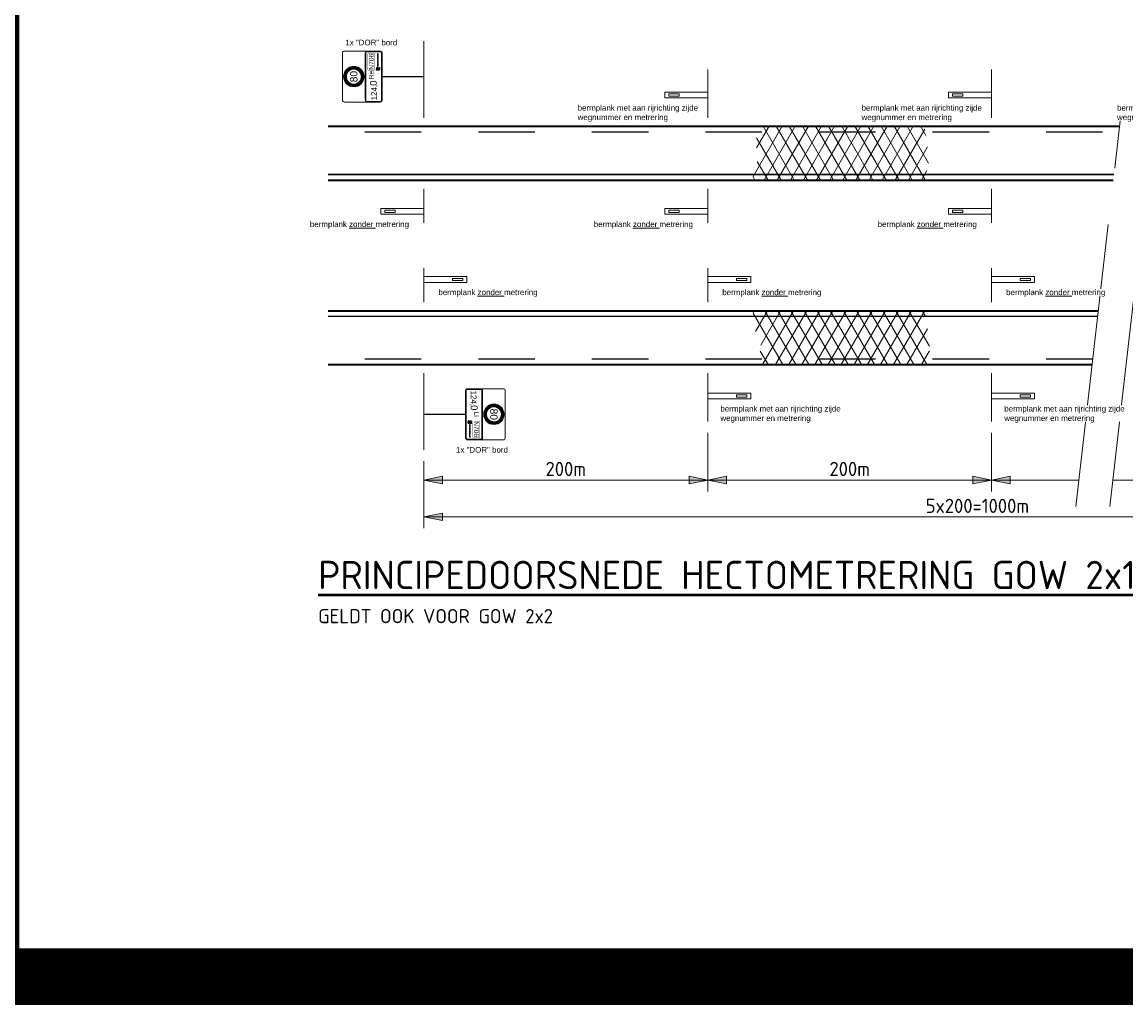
# Model space of a CAD drawing. Header units: metres. Extents: x -699 to 2316, y -1199 to 781.
# Tile 120 of 256: x -102 to -82, y -120 to -103. Entities that reach past the tile are written whole.
import ezdxf
from ezdxf.enums import TextEntityAlignment as Align

# ---------------------------------------------------------------- set-up
doc = ezdxf.new("R2010")
doc.units = ezdxf.units.M
doc.header["$PDMODE"] = 1
doc.linetypes.add('XX-CENTER', pattern=[8, 5, -1, 1, -1])
for name, color, linetype, lineweight in [('B-WE-VW-VERKEERSTEKEN_BORD-G', 7, 'Continuous', 18), ('N-WE-VH-KANTVERHARDING-G', 210, 'Continuous', 35), ('N-WE-VH-VERHARDING_ASFALT-A', 252, 'Continuous', 18), ('N-WE-VW-MARKERING_LANGS_STREEP_DOORGETROKKEN_020-G', 7, 'Continuous', 18), ('X-XX-AL-AANPIJLING-M-100', 7, 'Continuous', 18), ('X-XX-AL-T25', 7, 'Continuous', 25), ('X-XX-AL-T50', 130, 'Continuous', 50), ('X-XX-AL-VERWIJZING_DOORSNEDE-G', 7, 'XX-CENTER', 18)]:
    doc.layers.add(name, color=color, linetype=linetype, lineweight=lineweight)
doc.layers.add('X-XX-AL-TEKENBLAD_VIEWPORT-G', color=7, linetype='Continuous', lineweight=18, plot=False)
doc.styles.add('ariel', font='arial.ttf')
doc.styles.add('borden', font='arial.ttf')
doc.styles.add('NLCS-ISO', font='NLCS-ISO.ttf')
doc.styles.add('NLCS-ISO Standaard', font='NLCS-ISO.ttf')
doc.dimstyles.new('NLCS-M100-T25-Pijl-A', dxfattribs={"dimtxt": 0.25, "dimasz": 0.1875, "dimexe": 0.2, "dimexo": 0.2, "dimgap": 0.07, "dimtad": 1, "dimlfac": -1, "dimzin": 0, "dimdsep": 46, "dimtxsty": 'NLCS-ISO Standaard', "dimblk": 'Pijl', "dimblk1": 'Pijl', "dimblk2": 'Pijl', "dimcen": 2.5, "dimdle": 2, "dimclrd": 256, "dimclre": 256, "dimclrt": 256, "dimadec": 0, "dimazin": 0, "dimtfac": 1, "dimtofl": 0, "dimtmove": 0, "dimatfit": 3, "dimldrblk": 'Pijl', "dimfxl": 1, "dimtolj": 1, "dimtzin": 0, "dimlwd": 18, "dimlwe": 18, "dimarcsym": 0})

# ---------------------------------------------------------------- blocks, each defined once
blk = doc.blocks.new('Pijl')
h = blk.add_hatch(color=256)
h.paths.add_polyline_path([(0, 0), (-1.75, 0.35), (-1.75, 0)])
h.paths.add_polyline_path([(-1.75, 0), (-1.75, -0.35), (0, 0)])
for p, q in [((-1.9, 0), (0, 0)), ((0, 0), (-1.75, 0.35)), ((-1.75, 0.35), (-1.75, -0.35)), ((0, 0), (-1.75, -0.35))]:
    blk.add_line(p, q)
blk = doc.blocks.new('*D639')
at = {"layer": 'Defpoints', "color": 0, "transparency": 16777216}
for p in [(-89.817, -110.174), (-94.817, -110.674), (-89.817, -111.207)]:
    blk.add_point(p, dxfattribs=at)
at = {"layer": 'X-XX-AL-AANPIJLING-M-100', "lineweight": 18, "transparency": 16777216}
for p, q in [((-89.817, -110.374), (-89.817, -111.407)), ((-94.817, -110.874), (-94.817, -111.407)), ((-94.63, -111.207), (-90.005, -111.207))]:
    blk.add_line(p, q, dxfattribs=at)
at = {"layer": 'X-XX-AL-AANPIJLING-M-100', "lineweight": 18, "transparency": 16777216, "xscale": 0.1875, "yscale": 0.1875, "zscale": 0.1875, "rotation": 180}
blk.add_blockref('Pijl', (-94.817, -111.207), dxfattribs=at)
at = {"layer": 'X-XX-AL-AANPIJLING-M-100', "lineweight": 18, "transparency": 16777216, "xscale": 0.1875, "yscale": 0.1875, "zscale": 0.1875}
blk.add_blockref('Pijl', (-89.817, -111.207), dxfattribs=at)
at = {"layer": 'X-XX-AL-AANPIJLING-M-100', "transparency": 16777216, "insert": (-92.317, -111.012), "char_height": 0.25, "attachment_point": 5, "style": 'NLCS-ISO Standaard'}
blk.add_mtext('\\A1;200m', dxfattribs=at)
blk = doc.blocks.new('*D640')
at = {"layer": 'Defpoints', "color": 0, "transparency": 16777216}
for p in [(-89.817, -110.174), (-84.817, -110.174), (-84.817, -111.207)]:
    blk.add_point(p, dxfattribs=at)
at = {"layer": 'X-XX-AL-AANPIJLING-M-100', "lineweight": 18, "transparency": 16777216}
for p, q in [((-89.817, -110.374), (-89.817, -111.407)), ((-84.817, -110.374), (-84.817, -111.407)), ((-89.63, -111.207), (-85.005, -111.207))]:
    blk.add_line(p, q, dxfattribs=at)
at = {"layer": 'X-XX-AL-AANPIJLING-M-100', "lineweight": 18, "transparency": 16777216, "xscale": 0.1875, "yscale": 0.1875, "zscale": 0.1875, "rotation": 180}
blk.add_blockref('Pijl', (-89.817, -111.207), dxfattribs=at)
at = {"layer": 'X-XX-AL-AANPIJLING-M-100', "lineweight": 18, "transparency": 16777216, "xscale": 0.1875, "yscale": 0.1875, "zscale": 0.1875}
blk.add_blockref('Pijl', (-84.817, -111.207), dxfattribs=at)
at = {"layer": 'X-XX-AL-AANPIJLING-M-100', "transparency": 16777216, "insert": (-87.317, -111.012), "char_height": 0.25, "attachment_point": 5, "style": 'NLCS-ISO Standaard'}
blk.add_mtext('\\A1;200m', dxfattribs=at)
blk = doc.blocks.new('*D644')
at = {"layer": 'Defpoints', "color": 0, "transparency": 16777216}
for p in [(-94.817, -110.674), (-75.317, -110.674), (-75.317, -111.857)]:
    blk.add_point(p, dxfattribs=at)
at = {"layer": 'X-XX-AL-AANPIJLING-M-100', "lineweight": 18, "transparency": 16777216}
for p, q in [((-94.817, -110.874), (-94.817, -112.057)), ((-75.317, -110.874), (-75.317, -112.057)), ((-94.63, -111.857), (-75.505, -111.857))]:
    blk.add_line(p, q, dxfattribs=at)
at = {"layer": 'X-XX-AL-AANPIJLING-M-100', "lineweight": 18, "transparency": 16777216, "xscale": 0.1875, "yscale": 0.1875, "zscale": 0.1875, "rotation": 180}
blk.add_blockref('Pijl', (-94.817, -111.857), dxfattribs=at)
at = {"layer": 'X-XX-AL-AANPIJLING-M-100', "lineweight": 18, "transparency": 16777216, "xscale": 0.1875, "yscale": 0.1875, "zscale": 0.1875}
blk.add_blockref('Pijl', (-75.317, -111.857), dxfattribs=at)
at = {"layer": 'X-XX-AL-AANPIJLING-M-100', "transparency": 16777216, "insert": (-85.067, -111.662), "char_height": 0.25, "attachment_point": 5, "style": 'NLCS-ISO Standaard'}
blk.add_mtext('\\A1;5x200=1000m', dxfattribs=at)
blk = doc.blocks.new('Logo_PFL_Contour_HBBORD')
at = {"layer": 'B-WE-VW-VERKEERSTEKEN_BORD-G', "color": 8, "lineweight": 5}
for points in [[(-0.0634, -0.0163), (-0.0482, -0.0163), (-0.0482, -0.0138), (-0.0634, -0.0138), (-0.0634, -0.0163)], [(-0.0142, -0.0302), (-0.0142, -0.0247), (-0.0133, -0.0247), (-0.0133, -0.0302), (-0.0142, -0.0302)], [(0.0037, -0.0302), (0.0037, -0.0247), (0.0046, -0.0247), (0.0046, -0.0302), (0.0037, -0.0302)], [(0.0076, -0.0302), (0.0076, -0.0247), (0.0107, -0.0247), (0.0107, -0.0254), (0.0086, -0.0254), (0.0086, -0.027), (0.0106, -0.027), (0.0106, -0.0277), (0.0086, -0.0277), (0.0086, -0.0294), (0.0107, -0.0294), (0.0107, -0.0302), (0.0076, -0.0302)], [(0.0175, -0.0238), (0.0175, -0.0261), (0.0201, -0.0261), (0.0201, -0.0269), (0.0175, -0.0269), (0.0175, -0.0302), (0.0166, -0.0302), (0.0166, -0.023), (0.0202, -0.023), (0.0202, -0.0238), (0.0175, -0.0238)], [(0.0226, -0.0302), (0.0226, -0.0247), (0.0235, -0.0247), (0.0235, -0.0293), (0.0255, -0.0293), (0.0255, -0.0302), (0.0226, -0.0302)], [(0.0277, -0.0302), (0.0277, -0.0247), (0.0308, -0.0247), (0.0308, -0.0254), (0.0287, -0.0254), (0.0287, -0.027), (0.0307, -0.027), (0.0307, -0.0277), (0.0287, -0.0277), (0.0287, -0.0294), (0.0308, -0.0294), (0.0308, -0.0302), (0.0277, -0.0302)], [(0.0473, -0.0302), (0.0473, -0.0247), (0.0482, -0.0247), (0.0482, -0.0293), (0.0502, -0.0293), (0.0502, -0.0302), (0.0473, -0.0302)], [(0.0559, -0.0302), (0.0555, -0.029), (0.053, -0.029), (0.0526, -0.0302), (0.0516, -0.0302), (0.0537, -0.0247), (0.0548, -0.0247), (0.057, -0.0302), (0.0559, -0.0302)]]:
    blk.add_lwpolyline(points, dxfattribs=at)
for points, knots in [([(-0.0621, -0.039), (-0.0634, -0.0387), (-0.0642, -0.0384), (-0.0652, -0.0381), (-0.0652, -0.0381), (-0.0626, -0.0335), (-0.0626, -0.0335), (-0.0626, -0.0335), (-0.0597, -0.0278), (-0.0534, -0.0278), (-0.0529, -0.0278), (-0.0512, -0.028), (-0.0512, -0.028), (-0.0512, -0.028), (-0.0509, -0.0252), (-0.0568, -0.0249), (-0.0618, -0.0247), (-0.064, -0.0216), (-0.0652, -0.0204), (-0.0667, -0.019), (-0.0708, -0.0172), (-0.0712, -0.017), (-0.0718, -0.0168), (-0.0722, -0.0162), (-0.0722, -0.0156), (-0.0722, -0.0156), (-0.0722, -0.0121), (-0.0722, -0.0121), (-0.0722, -0.0127), (-0.0719, -0.0131), (-0.0712, -0.0134), (-0.0709, -0.0136), (-0.0655, -0.0165), (-0.064, -0.0179), (-0.0626, -0.0191), (-0.0601, -0.0225), (-0.0564, -0.0225), (-0.0564, -0.0225), (-0.0561, -0.0225), (-0.0561, -0.0225), (-0.0544, -0.0225), (-0.0508, -0.0211), (-0.0491, -0.0202), (-0.0488, -0.0201), (-0.0483, -0.0199), (-0.0482, -0.0194), (-0.0482, -0.0194), (-0.0482, -0.0216), (-0.0482, -0.0216), (-0.0482, -0.0222), (-0.0486, -0.0223), (-0.0491, -0.0225), (-0.0501, -0.023), (-0.0523, -0.024), (-0.0523, -0.024), (-0.0521, -0.0241), (-0.052, -0.0241), (-0.0518, -0.0242), (-0.0491, -0.0255), (-0.0489, -0.028), (-0.0489, -0.028), (-0.0489, -0.028), (-0.0487, -0.0302), (-0.0487, -0.0302), (-0.0487, -0.0302), (-0.051, -0.0297), (-0.0529, -0.0297), (-0.0581, -0.0297), (-0.0604, -0.0349), (-0.0604, -0.0349), (-0.0604, -0.0349), (-0.0621, -0.039), (-0.0621, -0.039)], [0, 0, 0, 0, 1, 1, 1, 2, 2, 2, 3, 3, 3, 4, 4, 4, 5, 5, 5, 6, 6, 6, 7, 7, 7, 8, 8, 8, 9, 9, 9, 10, 10, 10, 11, 11, 11, 12, 12, 12, 13, 13, 13, 14, 14, 14, 15, 15, 15, 16, 16, 16, 17, 17, 17, 18, 18, 18, 19, 19, 19, 20, 20, 20, 21, 21, 21, 22, 22, 22, 23, 23, 23, 24, 24, 24, 24]), ([(-0.0717, -0.0344), (-0.0717, -0.0344), (-0.0661, -0.029), (-0.0661, -0.029), (-0.0661, -0.029), (-0.0693, -0.0276), (-0.0713, -0.0268), (-0.0719, -0.0266), (-0.0722, -0.0261), (-0.0722, -0.0255), (-0.0722, -0.0255), (-0.0722, -0.0226), (-0.0722, -0.0226), (-0.0722, -0.0232), (-0.0719, -0.0236), (-0.0713, -0.0239), (-0.0672, -0.0259), (-0.0625, -0.0283), (-0.0625, -0.0283), (-0.0625, -0.0283), (-0.0693, -0.0362), (-0.0693, -0.0362), (-0.0701, -0.0357), (-0.0709, -0.035), (-0.0717, -0.0344)], [0, 0, 0, 0, 1, 1, 1, 2, 2, 2, 3, 3, 3, 4, 4, 4, 5, 5, 5, 6, 6, 6, 7, 7, 7, 8, 8, 8, 8]), ([(-0.0721, -0.0406), (-0.0687, -0.0433), (-0.0648, -0.0448), (-0.0602, -0.0448), (-0.0557, -0.0448), (-0.0516, -0.0432), (-0.0483, -0.0407), (-0.0483, -0.0407), (-0.0483, -0.0371), (-0.0483, -0.0371), (-0.0514, -0.0402), (-0.0554, -0.0419), (-0.0602, -0.0419), (-0.0651, -0.0419), (-0.0685, -0.0402), (-0.0721, -0.037), (-0.0721, -0.037), (-0.0721, -0.0406), (-0.0721, -0.0406)], [0, 0, 0, 0, 1, 1, 1, 2, 2, 2, 3, 3, 3, 4, 4, 4, 5, 5, 5, 6, 6, 6, 6]), ([(-0.0393, -0.0275), (-0.0395, -0.0275), (-0.0397, -0.0275), (-0.0399, -0.0274), (-0.0399, -0.0274), (-0.0399, -0.0302), (-0.0399, -0.0302), (-0.0399, -0.0302), (-0.0409, -0.0302), (-0.0409, -0.0302), (-0.0409, -0.0302), (-0.0409, -0.023), (-0.0409, -0.023), (-0.0404, -0.023), (-0.0398, -0.023), (-0.0391, -0.023), (-0.0375, -0.023), (-0.0366, -0.0238), (-0.0366, -0.0251), (-0.0366, -0.0265), (-0.0377, -0.0275), (-0.0393, -0.0275)], [0, 0, 0, 0, 1, 1, 1, 2, 2, 2, 3, 3, 3, 4, 4, 4, 5, 5, 5, 6, 6, 6, 7, 7, 7, 7]), ([(-0.0392, -0.0238), (-0.0395, -0.0238), (-0.0397, -0.0238), (-0.0399, -0.0238), (-0.0399, -0.0238), (-0.0399, -0.0266), (-0.0399, -0.0266), (-0.0397, -0.0266), (-0.0395, -0.0267), (-0.0393, -0.0267), (-0.0383, -0.0266), (-0.0376, -0.0261), (-0.0376, -0.0252), (-0.0376, -0.0243), (-0.0381, -0.0238), (-0.0392, -0.0238)], [0, 0, 0, 0, 1, 1, 1, 2, 2, 2, 3, 3, 3, 4, 4, 4, 5, 5, 5, 5]), ([(-0.0315, -0.0302), (-0.0315, -0.0302), (-0.0333, -0.0278), (-0.0333, -0.0278), (-0.0333, -0.0278), (-0.0333, -0.0278), (-0.0333, -0.0278), (-0.0333, -0.0278), (-0.0333, -0.0302), (-0.0333, -0.0302), (-0.0333, -0.0302), (-0.0343, -0.0302), (-0.0343, -0.0302), (-0.0343, -0.0302), (-0.0343, -0.0247), (-0.0343, -0.0247), (-0.0339, -0.0246), (-0.0333, -0.0246), (-0.0327, -0.0246), (-0.0314, -0.0246), (-0.0306, -0.0251), (-0.0306, -0.0261), (-0.0306, -0.027), (-0.0313, -0.0276), (-0.0323, -0.0277), (-0.0322, -0.0278), (-0.032, -0.0281), (-0.0318, -0.0283), (-0.0318, -0.0283), (-0.0303, -0.0302), (-0.0303, -0.0302), (-0.0303, -0.0302), (-0.0315, -0.0302), (-0.0315, -0.0302)], [0, 0, 0, 0, 1, 1, 1, 2, 2, 2, 3, 3, 3, 4, 4, 4, 5, 5, 5, 6, 6, 6, 7, 7, 7, 8, 8, 8, 9, 9, 9, 10, 10, 10, 11, 11, 11, 11]), ([(-0.0328, -0.0254), (-0.033, -0.0254), (-0.0332, -0.0254), (-0.0333, -0.0254), (-0.0333, -0.0254), (-0.0333, -0.0271), (-0.0333, -0.0271), (-0.0332, -0.0271), (-0.033, -0.0272), (-0.0328, -0.0272), (-0.0321, -0.0272), (-0.0317, -0.0268), (-0.0317, -0.0262), (-0.0317, -0.0257), (-0.0321, -0.0254), (-0.0328, -0.0254)], [0, 0, 0, 0, 1, 1, 1, 2, 2, 2, 3, 3, 3, 4, 4, 4, 5, 5, 5, 5]), ([(-0.0259, -0.0302), (-0.0277, -0.0302), (-0.0285, -0.0291), (-0.0285, -0.0275), (-0.0285, -0.0257), (-0.0272, -0.0246), (-0.0257, -0.0246), (-0.0241, -0.0246), (-0.023, -0.0255), (-0.023, -0.0274), (-0.023, -0.0292), (-0.0243, -0.0302), (-0.0259, -0.0302)], [0, 0, 0, 0, 1, 1, 1, 2, 2, 2, 3, 3, 3, 4, 4, 4, 4]), ([(-0.0258, -0.0254), (-0.0267, -0.0254), (-0.0275, -0.0261), (-0.0275, -0.0274), (-0.0275, -0.0285), (-0.027, -0.0294), (-0.0258, -0.0294), (-0.0248, -0.0294), (-0.0241, -0.0288), (-0.0241, -0.0274), (-0.0241, -0.0261), (-0.0247, -0.0254), (-0.0258, -0.0254)], [0, 0, 0, 0, 1, 1, 1, 2, 2, 2, 3, 3, 3, 4, 4, 4, 4]), ([(-0.0184, -0.0302), (-0.0184, -0.0302), (-0.0195, -0.0302), (-0.0195, -0.0302), (-0.0195, -0.0302), (-0.0216, -0.0247), (-0.0216, -0.0247), (-0.0216, -0.0247), (-0.0205, -0.0247), (-0.0205, -0.0247), (-0.0205, -0.0247), (-0.0194, -0.0277), (-0.0194, -0.0277), (-0.0192, -0.0282), (-0.019, -0.0287), (-0.0189, -0.0291), (-0.0189, -0.0291), (-0.0189, -0.0291), (-0.0189, -0.0291), (-0.0187, -0.0287), (-0.0186, -0.0282), (-0.0184, -0.0278), (-0.0184, -0.0278), (-0.0172, -0.0247), (-0.0172, -0.0247), (-0.0172, -0.0247), (-0.0162, -0.0247), (-0.0162, -0.0247), (-0.0162, -0.0247), (-0.0184, -0.0302), (-0.0184, -0.0302)], [0, 0, 0, 0, 1, 1, 1, 2, 2, 2, 3, 3, 3, 4, 4, 4, 5, 5, 5, 6, 6, 6, 7, 7, 7, 8, 8, 8, 9, 9, 9, 10, 10, 10, 10]), ([(-0.0067, -0.0302), (-0.0067, -0.0302), (-0.0088, -0.0269), (-0.0088, -0.0269), (-0.009, -0.0266), (-0.0092, -0.0262), (-0.0094, -0.0259), (-0.0094, -0.0259), (-0.0094, -0.0259), (-0.0094, -0.0259), (-0.0094, -0.0262), (-0.0093, -0.0266), (-0.0093, -0.0272), (-0.0093, -0.0272), (-0.0093, -0.0302), (-0.0093, -0.0302), (-0.0093, -0.0302), (-0.0103, -0.0302), (-0.0103, -0.0302), (-0.0103, -0.0302), (-0.0103, -0.0247), (-0.0103, -0.0247), (-0.0103, -0.0247), (-0.009, -0.0247), (-0.009, -0.0247), (-0.009, -0.0247), (-0.007, -0.0278), (-0.007, -0.0278), (-0.0067, -0.0282), (-0.0065, -0.0286), (-0.0063, -0.0289), (-0.0063, -0.0289), (-0.0063, -0.0289), (-0.0063, -0.0289), (-0.0063, -0.0286), (-0.0063, -0.028), (-0.0063, -0.0272), (-0.0063, -0.0272), (-0.0064, -0.0247), (-0.0064, -0.0247), (-0.0064, -0.0247), (-0.0054, -0.0247), (-0.0054, -0.0247), (-0.0054, -0.0247), (-0.0054, -0.0302), (-0.0054, -0.0302), (-0.0054, -0.0302), (-0.0067, -0.0302), (-0.0067, -0.0302)], [0, 0, 0, 0, 1, 1, 1, 2, 2, 2, 3, 3, 3, 4, 4, 4, 5, 5, 5, 6, 6, 6, 7, 7, 7, 8, 8, 8, 9, 9, 9, 10, 10, 10, 11, 11, 11, 12, 12, 12, 13, 13, 13, 14, 14, 14, 15, 15, 15, 16, 16, 16, 16]), ([(-0.0003, -0.0302), (-0.002, -0.0302), (-0.0029, -0.0292), (-0.0029, -0.0275), (-0.0029, -0.026), (-0.0021, -0.0246), (0, -0.0246), (0.0004, -0.0246), (0.0008, -0.0246), (0.0012, -0.0248), (0.0012, -0.0248), (0.0011, -0.0256), (0.0011, -0.0256), (0.0007, -0.0255), (0.0003, -0.0254), (-0.0001, -0.0254), (-0.0013, -0.0254), (-0.0019, -0.0263), (-0.0019, -0.0274), (-0.0019, -0.0287), (-0.0012, -0.0294), (-0.0001, -0.0294), (0.0004, -0.0294), (0.0008, -0.0293), (0.0012, -0.0291), (0.0012, -0.0291), (0.0013, -0.03), (0.0013, -0.03), (0.0008, -0.0301), (0.0003, -0.0302), (-0.0003, -0.0302)], [0, 0, 0, 0, 1, 1, 1, 2, 2, 2, 3, 3, 3, 4, 4, 4, 5, 5, 5, 6, 6, 6, 7, 7, 7, 8, 8, 8, 9, 9, 9, 10, 10, 10, 10]), ([(0.0358, -0.0302), (0.0358, -0.0302), (0.0347, -0.0302), (0.0347, -0.0302), (0.0347, -0.0302), (0.0326, -0.0247), (0.0326, -0.0247), (0.0326, -0.0247), (0.0336, -0.0247), (0.0336, -0.0247), (0.0336, -0.0247), (0.0348, -0.0277), (0.0348, -0.0277), (0.035, -0.0282), (0.0351, -0.0287), (0.0352, -0.0291), (0.0352, -0.0291), (0.0353, -0.0291), (0.0353, -0.0291), (0.0354, -0.0287), (0.0356, -0.0282), (0.0357, -0.0278), (0.0357, -0.0278), (0.0369, -0.0247), (0.0369, -0.0247), (0.0369, -0.0247), (0.0379, -0.0247), (0.0379, -0.0247), (0.0379, -0.0247), (0.0358, -0.0302), (0.0358, -0.0302)], [0, 0, 0, 0, 1, 1, 1, 2, 2, 2, 3, 3, 3, 4, 4, 4, 5, 5, 5, 6, 6, 6, 7, 7, 7, 8, 8, 8, 9, 9, 9, 10, 10, 10, 10]), ([(0.042, -0.0302), (0.0402, -0.0302), (0.0394, -0.0291), (0.0394, -0.0275), (0.0394, -0.0257), (0.0407, -0.0246), (0.0422, -0.0246), (0.0438, -0.0246), (0.0448, -0.0255), (0.0448, -0.0274), (0.0448, -0.0292), (0.0436, -0.0302), (0.042, -0.0302)], [0, 0, 0, 0, 1, 1, 1, 2, 2, 2, 3, 3, 3, 4, 4, 4, 4]), ([(0.0421, -0.0254), (0.0412, -0.0254), (0.0404, -0.0261), (0.0404, -0.0274), (0.0404, -0.0285), (0.0409, -0.0294), (0.0421, -0.0294), (0.043, -0.0294), (0.0438, -0.0288), (0.0438, -0.0274), (0.0438, -0.0261), (0.0431, -0.0254), (0.0421, -0.0254)], [0, 0, 0, 0, 1, 1, 1, 2, 2, 2, 3, 3, 3, 4, 4, 4, 4]), ([(0.0545, -0.0266), (0.0544, -0.0263), (0.0543, -0.0259), (0.0542, -0.0257), (0.0542, -0.0257), (0.0542, -0.0257), (0.0542, -0.0257), (0.0542, -0.0259), (0.0541, -0.0263), (0.0539, -0.0266), (0.0539, -0.0266), (0.0533, -0.0283), (0.0533, -0.0283), (0.0533, -0.0283), (0.0552, -0.0283), (0.0552, -0.0283), (0.0552, -0.0283), (0.0545, -0.0266), (0.0545, -0.0266)], [0, 0, 0, 0, 1, 1, 1, 2, 2, 2, 3, 3, 3, 4, 4, 4, 5, 5, 5, 6, 6, 6, 6]), ([(0.0627, -0.0302), (0.0627, -0.0302), (0.0606, -0.0269), (0.0606, -0.0269), (0.0604, -0.0266), (0.0602, -0.0262), (0.06, -0.0259), (0.06, -0.0259), (0.06, -0.0259), (0.06, -0.0259), (0.0601, -0.0262), (0.0601, -0.0266), (0.0601, -0.0272), (0.0601, -0.0272), (0.0601, -0.0302), (0.0601, -0.0302), (0.0601, -0.0302), (0.0591, -0.0302), (0.0591, -0.0302), (0.0591, -0.0302), (0.0591, -0.0247), (0.0591, -0.0247), (0.0591, -0.0247), (0.0604, -0.0247), (0.0604, -0.0247), (0.0604, -0.0247), (0.0625, -0.0278), (0.0625, -0.0278), (0.0627, -0.0282), (0.0629, -0.0286), (0.0631, -0.0289), (0.0631, -0.0289), (0.0631, -0.0289), (0.0631, -0.0289), (0.0631, -0.0286), (0.0631, -0.028), (0.0631, -0.0272), (0.0631, -0.0272), (0.0631, -0.0247), (0.0631, -0.0247), (0.0631, -0.0247), (0.064, -0.0247), (0.064, -0.0247), (0.064, -0.0247), (0.064, -0.0302), (0.064, -0.0302), (0.064, -0.0302), (0.0627, -0.0302), (0.0627, -0.0302)], [0, 0, 0, 0, 1, 1, 1, 2, 2, 2, 3, 3, 3, 4, 4, 4, 5, 5, 5, 6, 6, 6, 7, 7, 7, 8, 8, 8, 9, 9, 9, 10, 10, 10, 11, 11, 11, 12, 12, 12, 13, 13, 13, 14, 14, 14, 15, 15, 15, 16, 16, 16, 16]), ([(0.0686, -0.0302), (0.0679, -0.0302), (0.0674, -0.0302), (0.067, -0.0302), (0.067, -0.0302), (0.067, -0.0247), (0.067, -0.0247), (0.0675, -0.0247), (0.0683, -0.0246), (0.0689, -0.0246), (0.0707, -0.0246), (0.0718, -0.0254), (0.0718, -0.0273), (0.0718, -0.0293), (0.0704, -0.0302), (0.0686, -0.0302)], [0, 0, 0, 0, 1, 1, 1, 2, 2, 2, 3, 3, 3, 4, 4, 4, 5, 5, 5, 5]), ([(0.0687, -0.0254), (0.0685, -0.0254), (0.0682, -0.0254), (0.068, -0.0254), (0.068, -0.0254), (0.068, -0.0294), (0.068, -0.0294), (0.0681, -0.0294), (0.0685, -0.0294), (0.0687, -0.0294), (0.0699, -0.0294), (0.0708, -0.0288), (0.0708, -0.0274), (0.0708, -0.0261), (0.0701, -0.0254), (0.0687, -0.0254)], [0, 0, 0, 0, 1, 1, 1, 2, 2, 2, 3, 3, 3, 4, 4, 4, 5, 5, 5, 5])]:
    blk.add_open_spline(points, degree=3, knots=knots, dxfattribs=at)

msp = doc.modelspace()

# ---------------------------------------------------------------- linework, layer by layer
at = {"layer": 'B-WE-VW-VERKEERSTEKEN_BORD-G', "color": 8, "lineweight": 5}
for p, q in [((-89.8173, -104.3738), (-90.5741, -104.3738)), ((-90.5741, -104.4743), (-90.5741, -104.3738)), ((-90.5037, -104.404), (-90.3229, -104.404)), ((-90.5037, -104.4442), (-90.5037, -104.404)), ((-90.3225, -104.4442), (-90.3225, -104.404)), ((-84.8173, -104.3738), (-85.5741, -104.3738)), ((-85.5741, -104.4743), (-85.5741, -104.3738)), ((-85.5037, -104.404), (-85.3229, -104.404)), ((-85.5037, -104.4442), (-85.5037, -104.404)), ((-85.3225, -104.4442), (-85.3225, -104.404)), ((-89.8195, -104.4743), (-90.5741, -104.4743)), ((-90.5037, -104.4442), (-90.3229, -104.4442)), ((-84.8195, -104.4743), (-85.5741, -104.4743)), ((-85.5037, -104.4442), (-85.3229, -104.4442)), ((-94.8195, -106.4243), (-95.5741, -106.4243)), ((-95.5741, -106.4243), (-95.5741, -106.5248)), ((-94.8173, -106.5248), (-95.5741, -106.5248)), ((-95.5037, -106.4544), (-95.3229, -106.4544)), ((-95.5037, -106.4544), (-95.5037, -106.4946)), ((-95.5037, -106.4946), (-95.3229, -106.4946)), ((-95.3225, -106.4544), (-95.3225, -106.4946)), ((-89.8195, -106.4243), (-90.5741, -106.4243)), ((-90.5741, -106.4243), (-90.5741, -106.5248)), ((-89.8173, -106.5248), (-90.5741, -106.5248)), ((-90.5037, -106.4544), (-90.3229, -106.4544)), ((-90.5037, -106.4544), (-90.5037, -106.4946)), ((-90.5037, -106.4946), (-90.3229, -106.4946)), ((-90.3225, -106.4544), (-90.3225, -106.4946)), ((-84.8195, -106.4243), (-85.5741, -106.4243)), ((-85.5741, -106.4243), (-85.5741, -106.5248)), ((-84.8173, -106.5248), (-85.5741, -106.5248)), ((-85.5037, -106.4544), (-85.3229, -106.4544)), ((-85.5037, -106.4544), (-85.5037, -106.4946)), ((-85.5037, -106.4946), (-85.3229, -106.4946)), ((-85.3225, -106.4544), (-85.3225, -106.4946)), ((-94.8173, -107.6238), (-94.0605, -107.6238)), ((-94.312, -107.6942), (-94.312, -107.654)), ((-94.1308, -107.654), (-94.3117, -107.654)), ((-94.1308, -107.6942), (-94.3117, -107.6942)), ((-94.1308, -107.6942), (-94.1308, -107.654)), ((-94.0605, -107.7243), (-94.0605, -107.6238)), ((-89.8173, -107.6238), (-89.0605, -107.6238)), ((-89.312, -107.6942), (-89.312, -107.654)), ((-89.1308, -107.654), (-89.3117, -107.654)), ((-89.1308, -107.6942), (-89.3117, -107.6942)), ((-89.1308, -107.6942), (-89.1308, -107.654)), ((-89.0605, -107.7243), (-89.0605, -107.6238)), ((-84.8173, -107.6238), (-84.0605, -107.6238)), ((-84.312, -107.6942), (-84.312, -107.654)), ((-84.1308, -107.654), (-84.3117, -107.654)), ((-84.1308, -107.6942), (-84.3117, -107.6942)), ((-84.1308, -107.6942), (-84.1308, -107.654)), ((-84.0605, -107.7243), (-84.0605, -107.6238)), ((-94.815, -107.7243), (-94.0605, -107.7243)), ((-89.815, -107.7243), (-89.0605, -107.7243)), ((-84.815, -107.7243), (-84.0605, -107.7243)), ((-89.8173, -109.7748), (-89.0605, -109.7748)), ((-89.815, -109.6743), (-89.0605, -109.6743)), ((-89.312, -109.7044), (-89.312, -109.7446)), ((-89.1308, -109.7044), (-89.3117, -109.7044)), ((-89.1308, -109.7446), (-89.3117, -109.7446)), ((-89.1308, -109.7044), (-89.1308, -109.7446)), ((-89.0605, -109.6743), (-89.0605, -109.7748)), ((-84.8173, -109.7748), (-84.0605, -109.7748)), ((-84.815, -109.6743), (-84.0605, -109.6743)), ((-84.312, -109.7044), (-84.312, -109.7446)), ((-84.1308, -109.7044), (-84.3117, -109.7044)), ((-84.1308, -109.7446), (-84.3117, -109.7446)), ((-84.1308, -109.7044), (-84.1308, -109.7446)), ((-84.0605, -109.6743), (-84.0605, -109.7748))]:
    msp.add_line(p, q, dxfattribs=at)
at = {"layer": 'B-WE-VW-VERKEERSTEKEN_BORD-G', "color": 8, "lineweight": 5, "flags": 128}
for points in [[(-96.2163, -103.6493, 0.4142136), (-96.2502, -103.6832), (-96.2502, -104.5154, 0.4142136), (-96.2163, -104.5493), (-95.8163, -104.5493, -0.4142136), (-95.8502, -104.5154), (-95.8502, -103.6832, -0.4142136), (-95.8163, -103.6493)], [(-93.4182, -110.4993, 0.4142136), (-93.3844, -110.4654), (-93.3844, -109.6332, 0.4142136), (-93.4182, -109.5993), (-93.8182, -109.5993, -0.4142136), (-93.7844, -109.6332), (-93.7844, -110.4654, -0.4142136), (-93.8182, -110.4993)]]:
    msp.add_lwpolyline(points, format="xyb", close=True, dxfattribs=at)
at = {"layer": 'B-WE-VW-VERKEERSTEKEN_BORD-G', "color": 8, "lineweight": 5}
for points in [[(-95.8163, -103.6493, 0.4142136), (-95.8502, -103.6832), (-95.8502, -104.5154, 0.4142136), (-95.8163, -104.5493), (-95.584, -104.5493, 0.4142136), (-95.5502, -104.5154), (-95.5502, -103.6832, 0.4142136), (-95.584, -103.6493)], [(-93.8182, -110.4993, 0.4142136), (-93.7844, -110.4654), (-93.7844, -109.6332, 0.4142136), (-93.8182, -109.5993), (-94.0505, -109.5993, 0.4142136), (-94.0844, -109.6332), (-94.0844, -110.4654, 0.4142136), (-94.0505, -110.4993)]]:
    msp.add_lwpolyline(points, format="xyb", close=True, dxfattribs=at)
for points, const_width in [([(-95.5652, -104.5154), (-95.5652, -103.6832, 0.4142136), (-95.584, -103.6643), (-95.8163, -103.6643, 0.4142136), (-95.8352, -103.6832), (-95.8352, -104.5154, 0.4142136), (-95.8163, -104.5343), (-95.584, -104.5343, 0.4142136)], 0.00943), ([(-95.6813, -103.9794), (-95.6813, -103.7, 0.4142136), (-95.6898, -103.6915), (-95.7936, -103.6915, 0.4142136), (-95.8021, -103.7), (-95.8021, -103.9794, 0.4142136), (-95.7936, -103.9878), (-95.6898, -103.9878, 0.4142136)], 0.00422), ([(-94.0694, -109.6332), (-94.0694, -110.4654, 0.4142136), (-94.0505, -110.4843), (-93.8182, -110.4843, 0.4142136), (-93.7994, -110.4654), (-93.7994, -109.6332, 0.4142136), (-93.8182, -109.6143), (-94.0505, -109.6143, 0.4142136)], 0.00943), ([(-93.9532, -110.1692), (-93.9532, -110.4487, 0.4142136), (-93.9448, -110.4571), (-93.8409, -110.4571, 0.4142136), (-93.8325, -110.4487), (-93.8325, -110.1692, 0.4142136), (-93.8409, -110.1608), (-93.9448, -110.1608, 0.4142136)], 0.00422)]:
    msp.add_lwpolyline(points, format="xyb", close=True, dxfattribs=dict(at, const_width=const_width))
at = {"layer": 'B-WE-VW-VERKEERSTEKEN_BORD-G', "color": 8, "lineweight": 5, "const_width": 0.0478, "flags": 128}
for points in [[(-96.0259, -104.2534, -1.0735948), (-96.0524, -103.9433, -0.924712), (-96.0259, -104.2534, -0.924712)], [(-93.6087, -109.8952, -1.0735948), (-93.5821, -110.2053, -0.924712), (-93.6087, -109.8952, -0.924712)]]:
    msp.add_lwpolyline(points, format="xyb", dxfattribs=at)
at = {"layer": 'B-WE-VW-VERKEERSTEKEN_BORD-G', "color": 8, "lineweight": 5, "flags": 128}
for points in [[(-96.0298, -104.2298, -1.0741126), (-96.0523, -103.9672, -0.925158), (-96.0298, -104.2298, -0.6819992)], [(-93.6047, -109.9188, -1.0741126), (-93.5822, -110.1814, -0.925158), (-93.6047, -109.9188, -0.6819992)]]:
    msp.add_lwpolyline(points, format="xyb", dxfattribs=at)
at = {"layer": 'B-WE-VW-VERKEERSTEKEN_BORD-G', "color": 8, "lineweight": 5, "const_width": 0.02}
for points in [[(-95.5502, -104.0993), (-94.8173, -104.0993)], [(-94.0844, -110.0493), (-94.8173, -110.0493)]]:
    msp.add_lwpolyline(points, dxfattribs=at)
at = {"layer": 'B-WE-VW-VERKEERSTEKEN_BORD-G', "color": 8, "lineweight": 5}
for centre in [(-96.0513, -104.0994), (-93.5833, -110.0492)]:
    msp.add_circle(centre, 0.18, dxfattribs=at)
at = {"layer": 'N-WE-VH-KANTVERHARDING-G', "color": 8, "lineweight": 5}
for p, q in [((-94.8173, -104.8243), (-94.8173, -103.4743)), ((-89.8173, -103.9743), (-89.8173, -104.8243)), ((-84.8173, -103.9743), (-84.8173, -104.8243)), ((-94.8173, -106.6743), (-94.8173, -106.0743)), ((-89.8173, -106.6743), (-89.8173, -106.0743)), ((-84.8173, -106.6743), (-84.8173, -106.0743)), ((-94.8173, -107.4743), (-94.8173, -108.0743)), ((-89.8173, -107.4743), (-89.8173, -108.0743)), ((-84.8173, -107.4743), (-84.8173, -108.0743)), ((-94.8173, -109.3243), (-94.8173, -110.6743)), ((-89.8173, -110.1743), (-89.8173, -109.3243)), ((-84.8173, -110.1743), (-84.8173, -109.3243))]:
    msp.add_line(p, q, dxfattribs=at)
at = {"layer": 'N-WE-VH-KANTVERHARDING-G', "flags": 128}
for points in [[(-96.5052, -104.9743), (-82.5647, -104.9743)], [(-96.5052, -105.9243), (-82.6738, -105.9243)], [(-96.5052, -108.2243), (-82.938, -108.2243)], [(-96.5052, -109.1743), (-83.0472, -109.1743)]]:
    msp.add_lwpolyline(points, dxfattribs=at)
at = {"layer": 'N-WE-VH-VERHARDING_ASFALT-A'}
for p, q in [((-89.0169, -105.8584), (-88.5065, -104.9743)), ((-88.9559, -105.3528), (-88.7374, -104.9743)), ((-88.842, -104.9743), (-88.2935, -105.9243)), ((-88.824, -105.9243), (-88.2755, -104.9743)), ((-88.6111, -104.9743), (-88.0626, -105.9243)), ((-88.5931, -105.9243), (-88.0446, -104.9743)), ((-88.3801, -104.9743), (-87.8316, -105.9243)), ((-88.3621, -105.9243), (-87.8137, -104.9743)), ((-88.1492, -104.9743), (-87.6007, -105.9243)), ((-88.1312, -105.9243), (-87.5827, -104.9743)), ((-87.9182, -104.9743), (-87.3698, -105.9243)), ((-87.9003, -105.9243), (-87.3518, -104.9743)), ((-87.6873, -104.9743), (-87.1388, -105.9243)), ((-87.6693, -105.9243), (-87.1208, -104.9743)), ((-87.4564, -104.9743), (-86.9079, -105.9243)), ((-87.4384, -105.9243), (-86.8899, -104.9743)), ((-87.2254, -104.9743), (-86.6769, -105.9243)), ((-87.2074, -105.9243), (-86.659, -104.9743)), ((-86.9945, -104.9743), (-86.446, -105.9243)), ((-86.9765, -105.9243), (-86.428, -104.9743)), ((-86.7635, -104.9743), (-86.2151, -105.9243)), ((-86.7456, -105.9243), (-86.1971, -104.9743)), ((-86.5326, -104.9743), (-85.989, -105.9159)), ((-86.3017, -104.9743), (-85.9277, -105.622)), ((-86.0707, -104.9743), (-85.9784, -105.1342)), ((-88.9562, -105.1766), (-88.5245, -105.9243)), ((-86.5146, -105.9243), (-85.9961, -105.0262)), ((-86.2837, -105.9243), (-85.9451, -105.3378)), ((-88.9439, -105.5978), (-88.7554, -105.9243)), ((-86.0527, -105.9243), (-85.9557, -105.7562)), ((-89.0193, -105.8671), (-88.9863, -105.9243)), ((-89.0193, -108.2671), (-88.4956, -109.1743)), ((-89.0169, -108.2584), (-88.9972, -108.2243)), ((-88.9784, -108.5917), (-88.7663, -108.2243)), ((-88.8842, -108.8285), (-88.5353, -108.2243)), ((-88.8529, -109.1743), (-88.3044, -108.2243)), ((-88.8131, -108.2243), (-88.2647, -109.1743)), ((-88.6219, -109.1743), (-88.0735, -108.2243)), ((-88.5822, -108.2243), (-88.0337, -109.1743)), ((-88.391, -109.1743), (-87.8425, -108.2243)), ((-88.3513, -108.2243), (-87.8028, -109.1743)), ((-88.1601, -109.1743), (-87.6116, -108.2243)), ((-88.1203, -108.2243), (-87.5718, -109.1743)), ((-87.9291, -109.1743), (-87.3806, -108.2243)), ((-87.8894, -108.2243), (-87.3409, -109.1743)), ((-87.6982, -109.1743), (-87.1497, -108.2243)), ((-87.6584, -108.2243), (-87.11, -109.1743)), ((-87.4672, -109.1743), (-86.9188, -108.2243)), ((-87.4275, -108.2243), (-86.879, -109.1743)), ((-87.2363, -109.1743), (-86.6878, -108.2243)), ((-87.1966, -108.2243), (-86.6481, -109.1743)), ((-87.0054, -109.1743), (-86.4569, -108.2243)), ((-86.9656, -108.2243), (-86.4171, -109.1743)), ((-86.7744, -109.1743), (-86.2259, -108.2243)), ((-86.7347, -108.2243), (-86.1862, -109.1743)), ((-86.5435, -109.1743), (-85.995, -108.2243)), ((-86.5037, -108.2243), (-85.9553, -109.1743)), ((-86.2728, -108.2243), (-85.9113, -108.8504)), ((-86.0419, -108.2243), (-85.989, -108.3159)), ((-86.3125, -109.1743), (-85.9469, -108.541)), ((-88.8922, -108.9373), (-88.7554, -109.1743)), ((-86.0527, -109.1743), (-85.9113, -108.9294))]:
    msp.add_line(p, q, dxfattribs=at)
at = {"layer": 'N-WE-VW-MARKERING_LANGS_STREEP_DOORGETROKKEN_020-G', "color": 253, "linetype": 'Continuous', "const_width": 0.025, "flags": 128}
for points in [[(-95.86, -105.0743), (-94.86, -105.0743)], [(-93.86, -105.0743), (-92.86, -105.0743)], [(-91.86, -105.0743), (-90.86, -105.0743)], [(-89.86, -105.0743), (-88.86, -105.0743)], [(-87.86, -105.0743), (-86.86, -105.0743)], [(-85.86, -105.0743), (-84.86, -105.0743)], [(-83.86, -105.0743), (-82.86, -105.0743)], [(-96.5052, -105.8243), (-82.6623, -105.8243)], [(-96.5052, -108.3243), (-82.9495, -108.3243)], [(-95.86, -109.0743), (-94.86, -109.0743)], [(-93.86, -109.0743), (-92.86, -109.0743)], [(-91.86, -109.0743), (-90.86, -109.0743)], [(-89.86, -109.0743), (-88.86, -109.0743)], [(-87.86, -109.0743), (-86.86, -109.0743)], [(-85.86, -109.0743), (-84.86, -109.0743)], [(-83.86, -109.0743), (-83.0357, -109.0743)]]:
    msp.add_lwpolyline(points, dxfattribs=at)
at = {"layer": 'X-XX-AL-AANPIJLING-M-100', "lineweight": 18}
for p, q in [((-84.8173, -110.3743), (-84.8173, -111.407)), ((-84.6298, -111.207), (-83.2807, -111.207)), ((-82.6822, -111.207), (-80.5048, -111.207))]:
    msp.add_line(p, q, dxfattribs=at)
at = {"layer": 'X-XX-AL-TEKENBLAD_VIEWPORT-G', "color": 3, "const_width": 1}
msp.add_lwpolyline([(-102.4439, -65.7667), (-65.2627, -65.7667), (-65.2627, -119.9546), (-102.4439, -119.9546)], close=True, dxfattribs=at)
at = {"layer": 'X-XX-AL-VERWIJZING_DOORSNEDE-G'}
for p, q in [((-83.3343, -111.6738), (-82.4541, -104.0115)), ((-82.7358, -111.6738), (-81.8556, -104.0115))]:
    msp.add_line(p, q, dxfattribs=at)

# ---------------------------------------------------------------- block references
at = {"xscale": 2, "yscale": 2, "zscale": 2}
for p, rotation in [((-95.6813, -103.8397), 89.99999999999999), ((-93.9532, -110.3089), 270)]:
    msp.add_blockref('Logo_PFL_Contour_HBBORD', p, dxfattribs=dict(at, rotation=rotation))
at = {"layer": 'X-XX-AL-AANPIJLING-M-100', "lineweight": 18, "xscale": 0.1875, "yscale": 0.1875, "zscale": 0.1875, "rotation": 180}
msp.add_blockref('Pijl', (-84.8173, -111.207), dxfattribs=at)

# ---------------------------------------------------------------- texts
at = {"layer": 'B-WE-VW-VERKEERSTEKEN_BORD-G', "color": 8, "lineweight": 5, "style": 'ariel'}
for p in [(-96.2, -103.5493), (-94.2505, -110.7243), (-94.2505, -110.7243)]:
    msp.add_text('1x "DOR" bord', height=0.1, dxfattribs=at).set_placement(p)
for s, height, rotation, p in [('N706', 0.08435, 90, (-95.7009, -103.9797)), ('0', 0.12, 90, (-95.6445, -104.2616)), ('124,', 0.1, 90, (-95.6445, -104.517)), ('124,', 0.1, 270, (-93.9901, -109.6316)), ('0', 0.12, 270, (-93.9901, -109.887)), ('N706', 0.08435, 270, (-93.9337, -110.1689))]:
    msp.add_text(s, height=height, rotation=rotation, dxfattribs=at).set_placement(p)
at = {"layer": 'B-WE-VW-VERKEERSTEKEN_BORD-G', "color": 8, "lineweight": 5, "style": 'ariel', "width": 0.9}
for s, rotation, p in [('Re', 90, (-95.7009, -104.1452)), ('Li', 270, (-93.9337, -110.0034))]:
    msp.add_text(s, height=0.08435, rotation=rotation, dxfattribs=at).set_placement(p)
at = {"layer": 'B-WE-VW-VERKEERSTEKEN_BORD-G', "color": 8, "lineweight": 5, "style": 'borden'}
for rotation, p in [(90, (-96.0513, -104.0994)), (270, (-93.5833, -110.0492))]:
    msp.add_attdef('80', text='80', height=0.12939, rotation=rotation, dxfattribs=at).set_placement(p, align=Align.MIDDLE_CENTER)
at = {"layer": 'X-XX-AL-T25', "style": 'NLCS-ISO'}
msp.add_text('GELDT OOK VOOR GOW 2x2', height=0.25, dxfattribs=at).set_placement((-96.6791, -113.7296))
at = {"layer": 'X-XX-AL-T50', "style": 'NLCS-ISO'}
msp.add_text('%%UPRINCIPEDOORSNEDE HECTOMETRERING GOW 2x1 (2x2)', height=0.5, dxfattribs=at).set_placement((-96.6791, -113.1296))

# ---------------------------------------------------------------- dimensions: what is measured, and where the dimension line sits
at = {"layer": 'X-XX-AL-AANPIJLING-M-100'}
for base, p1, p2, text, picture, middle in [((-89.8173, -111.207), (-94.8173, -110.6743), (-89.8173, -110.1743), '200m', '*D639', (-92.3173, -111.012)), ((-84.8173, -111.207), (-89.8173, -110.1743), (-84.8173, -110.1743), '200m', '*D640', (-87.3173, -111.012)), ((-75.3173, -111.857), (-94.8173, -110.6743), (-75.3173, -110.6743), '5x200=1000m', '*D644', (-85.0673, -111.662))]:
    dim = msp.add_linear_dim(base=base, p1=p1, p2=p2, text=text, dimstyle='NLCS-M100-T25-Pijl-A', dxfattribs=at)
    dim.commit()
    dim.dimension.update_dxf_attribs({"geometry": picture, "text_midpoint": middle})

# ---------------------------------------------------------------- next in the draw order: texts
at = {"layer": 'B-WE-VW-VERKEERSTEKEN_BORD-G', "color": 8, "char_height": 0.1, "attachment_point": 1, "style": 'ariel', "bg_fill": 3, "box_fill_scale": 1.1, "bg_fill_color": 256, "bg_fill_transparency": 0}
for s, insert, width in [('bermplank met aan rijrichting zijde wegnummer en metrering', (-92.108, -104.5993), 2.168815), ('bermplank met aan rijrichting zijde wegnummer en metrering', (-87.108, -104.5993), 2.168815), ('bermplank met aan rijrichting zijde wegnummer en metrering', (-82.608, -104.5993), 2.168815), ('bermplank {\\Lzonder} metrering', (-96.8245, -106.6498), 1.756744), ('bermplank {\\Lzonder} metrering', (-91.8245, -106.6498), 1.756744), ('bermplank {\\Lzonder} metrering', (-86.8245, -106.6498), 1.756744), ('bermplank {\\Lzonder} metrering', (-94.5609, -107.8493), 1.756744), ('bermplank {\\Lzonder} metrering', (-89.5609, -107.8493), 1.756744), ('bermplank {\\Lzonder} metrering', (-84.5609, -107.8493), 1.756744), ('bermplank met aan rijrichting zijde wegnummer en metrering', (-89.5944, -109.8998), 2.418815), ('bermplank met aan rijrichting zijde wegnummer en metrering', (-84.5944, -109.8998), 2.418815)]:
    msp.add_mtext(s, dxfattribs=dict(at, insert=insert, width=width))

doc.saveas('drawing.dxf')
